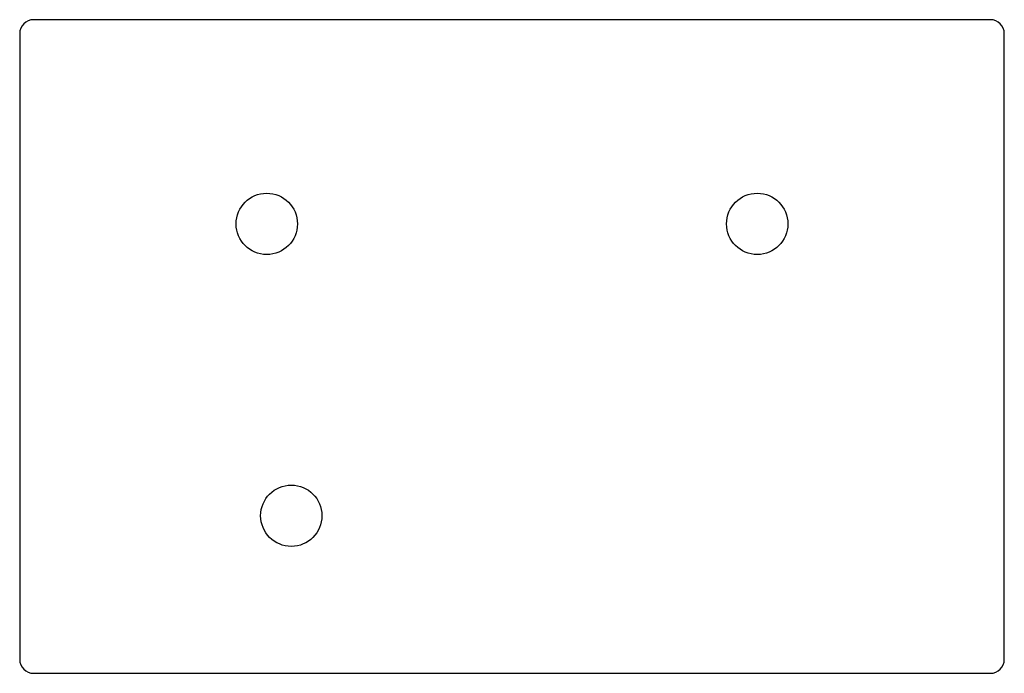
# Model space of a CAD drawing. Header units: millimetres. Extents: x -40.1 to 40.1, y -26.6 to 26.6.
import ezdxf

# ---------------------------------------------------------------- set-up
doc = ezdxf.new("R2010")
doc.units = ezdxf.units.MM

msp = doc.modelspace()

# ---------------------------------------------------------------- linework, layer by layer
at = {"layer": 'HOLES'}
for centre in [(-20, 10), (20, 10)]:
    msp.add_circle(centre, 2.5, dxfattribs=at)
at = {"layer": 'OUTLINE'}
for p, q in [((39, 26.65), (-39, 26.65)), ((-40.15, 25.5), (-40.15, -25.5)), ((40.15, -25.5), (40.15, 25.5)), ((-39, -26.65), (39, -26.65))]:
    msp.add_line(p, q, dxfattribs=at)
for centre, start, end in [((-39, 25.5), 90, 180), ((39, 25.5), 0, 90), ((-39, -25.5), 180, 270), ((39, -25.5), 270, 360)]:
    msp.add_arc(centre, 1.15, start, end, dxfattribs=at)
at = {"layer": 'TAP_DRILL'}
msp.add_circle((-18, -13.8), 2.5, dxfattribs=at)

doc.saveas('drawing.dxf')
